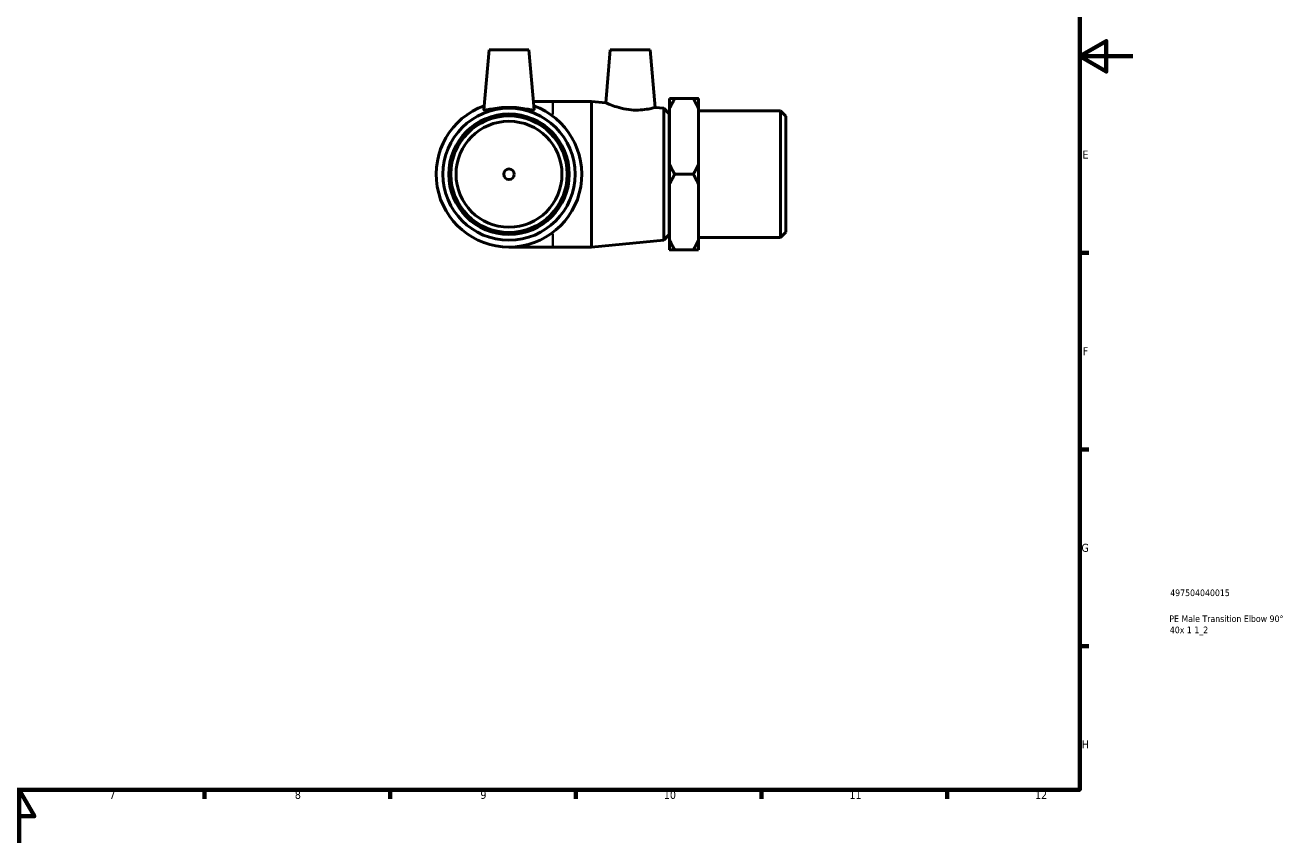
# Model space of a CAD drawing. Header units: millimetres. Extents: x -55 to 901, y -46 to 607.
# Tile 3 of 4: x 423 to 901, y 0 to 309. Entities that reach past the tile are written whole.
import ezdxf

# ---------------------------------------------------------------- set-up
doc = ezdxf.new("R2010")
doc.units = ezdxf.units.MM
for name, color, linetype, lineweight in [('Border (ANSI)', 7, 'Continuous', 70), ('Title (ISO)', 7, 'Continuous', 50), ('Visible (ANSI)', 7, 'Continuous', 50), ('Visible Narrow (ANSI)', 7, 'Continuous', 35)]:
    doc.layers.add(name, color=color, linetype=linetype, lineweight=lineweight)
doc.styles.add('Note Text (ANSI)', font='tahoma.ttf')
doc.styles.add('Note Text (ISO)', font='tahoma.ttf')

# ---------------------------------------------------------------- blocks, each defined once
blk = doc.blocks.new('Borders Default Border')
at = {"layer": 'Border (ANSI)'}
for p, q in [((821, 222.75), (824.45, 222.75)), ((821, 148.5), (824.45, 148.5)), ((821, 74.25), (824.45, 74.25)), ((490.58, 20), (490.58, 16.55)), ((560.67, 20), (560.67, 16.55)), ((630.75, 20), (630.75, 16.55)), ((700.83, 20), (700.83, 16.55)), ((770.92, 20), (770.92, 16.55))]:
    blk.add_line(p, q, dxfattribs=at)
at = {"layer": 'Border (ANSI)', "flags": 128}
for points in [[(20, 20), (20, 574), (821, 574), (821, 20), (20, 20)], [(841, 297), (821, 297), (831, 302.77), (831, 291.23), (821, 297)], [(420.5, 0), (420.5, 20), (414.73, 10), (426.27, 10), (420.5, 20)]]:
    blk.add_lwpolyline(points, dxfattribs=at)
at = {"layer": 'Border (ANSI)', "color": 230, "true_color": 0xff0080, "attachment_point": 7, "style": 'Note Text (ANSI)'}
for s, insert, char_height in [('E', (822.05, 258.35), 3.05), ('F', (822.14, 184.1), 3.05), ('G', (821.66, 109.79), 3.05), ('H', (821.81, 35.6), 3.05), ('7', (454.6, 16.55), 3.05), ('8', (524.63, 16.48), 3.05), ('9', (594.7, 16.49), 3.05), ('10', (663.96, 16.49), 3.048), ('11', (734.04, 16.55), 3.048), ('12', (804.13, 16.55), 3.048)]:
    blk.add_mtext(s, dxfattribs=dict(at, insert=insert, char_height=char_height))
blk = doc.blocks.new('Title Blocks ISO')
at = {"layer": 'Title (ISO)', "color": 232, "true_color": 0xca0064, "style": 'Note Text (ISO)'}
for tag, p in [('PART_NUMBER_001', (34.16, 73.14)), ('DESCRIPTION_001', (33.84, 63.34)), ('DESCRIPTION_002', (34.02, 59.12))]:
    blk.add_attdef(tag, p, '', height=2.5, dxfattribs=at)

msp = doc.modelspace()

# ---------------------------------------------------------------- linework, layer by layer
at = {"layer": 'Visible (ANSI)'}
for p, q in [((597.992, 299.467), (596.011, 276.818)), ((597.992, 299.467), (612.992, 299.467)), ((612.992, 299.467), (614.974, 276.818)), ((643.752, 299.467), (642.002, 279.466)), ((643.752, 299.467), (658.752, 299.467)), ((658.752, 299.467), (660.655, 277.717)), ((621.992, 279.967), (614.698, 279.967)), ((636.659, 279.967), (621.992, 279.967)), ((636.659, 279.967), (636.659, 224.967)), ((642.002, 279.466), (636.659, 279.967)), ((664.001, 277.403), (660.655, 277.717)), ((664.001, 227.53), (664.001, 277.403)), ((665.992, 275.217), (664.001, 277.403)), ((666.092, 277.158), (666.092, 281.046)), ((666.092, 256.355), (666.092, 277.158)), ((668.092, 281.046), (675.092, 281.046)), ((677.092, 281.046), (677.092, 277.158)), ((677.092, 277.158), (677.092, 256.355)), ((665.992, 275.217), (665.992, 229.717)), ((666.092, 272.467), (665.992, 272.467)), ((707.992, 276.368), (677.092, 276.368)), ((707.992, 228.565), (707.992, 276.368)), ((709.992, 274.368), (707.992, 276.368)), ((709.992, 274.368), (709.992, 230.565)), ((666.092, 248.579), (666.092, 256.355)), ((677.092, 256.355), (677.092, 248.579)), ((666.092, 227.776), (666.092, 248.579)), ((668.092, 252.467), (675.092, 252.467)), ((677.092, 248.579), (677.092, 227.776)), ((665.992, 229.717), (664.001, 227.53)), ((666.092, 232.467), (665.992, 232.467)), ((709.992, 230.565), (707.992, 228.565)), ((605.492, 224.967), (621.992, 224.967)), ((636.659, 224.967), (621.992, 224.967)), ((664.001, 227.53), (636.659, 224.967)), ((666.092, 223.888), (666.092, 227.776)), ((707.992, 228.565), (677.092, 228.565)), ((677.092, 227.776), (677.092, 223.888)), ((668.092, 223.888), (675.092, 223.888))]:
    msp.add_line(p, q, dxfattribs=at)
for radius in [24.937, 22.75, 22, 20, 2]:
    msp.add_circle((605.492, 252.467), radius, dxfattribs=at)
msp.add_arc((605.492, 252.467), 27.5, 109.87541, 70.12459, dxfattribs=at)
for points, knots in [([(614.969, 276.78), (614.93, 276.68), (614.657, 276.667), (613.647, 276.806), (612.91, 276.951), (611.24, 277.244), (610.19, 277.411), (607.899, 277.65), (606.657, 277.717), (604.328, 277.717), (603.086, 277.65), (600.794, 277.411), (599.744, 277.244), (598.075, 276.951), (597.338, 276.806), (596.327, 276.667), (596.055, 276.68), (596.011, 276.791), (596.01, 276.804), (596.011, 276.818)], [0, 0, 0, 0, 0.3466035, 0.3466035, 0.6932069, 0.6932069, 1.0426462, 1.0426462, 1.3920854, 1.3920854, 1.7415247, 1.7415247, 2.0909639, 2.0909639, 2.4375674, 2.4375674, 2.7841708, 2.7841708, 2.8236506, 2.8236506, 2.8236506, 2.8236506]), ([(660.655, 277.717), (660.655, 277.717), (660.431, 277.65), (659.521, 277.411), (658.835, 277.244), (657.25, 276.951), (656.244, 276.806), (654.018, 276.667), (652.798, 276.68), (650.407, 276.888), (649.1, 277.111), (646.715, 277.687), (645.634, 278.035), (643.949, 278.639), (643.221, 278.937), (642.247, 279.353), (642.002, 279.466), (642.002, 279.466)], [1.3920854, 1.3920854, 1.3920854, 1.3920854, 1.7415247, 1.7415247, 2.0909639, 2.0909639, 2.4375674, 2.4375674, 2.7841708, 2.7841708, 3.1578871, 3.1578871, 3.5316033, 3.5316033, 3.8964086, 3.8964086, 4.261214, 4.261214, 4.261214, 4.261214])]:
    msp.add_open_spline(points, degree=3, knots=knots, dxfattribs=at)
for points in [[(666.092, 277.158), (666.935, 279.041), (668.092, 281.046)], [(668.092, 281.046), (666.935, 281.046), (666.092, 281.046)], [(675.092, 281.046), (676.25, 279.041), (677.092, 277.158)], [(677.092, 281.046), (676.25, 281.046), (675.092, 281.046)], [(668.092, 252.467), (666.935, 254.472), (666.092, 256.355)], [(677.092, 256.355), (676.25, 254.472), (675.092, 252.467)], [(666.092, 248.579), (666.935, 250.462), (668.092, 252.467)], [(675.092, 252.467), (676.25, 250.462), (677.092, 248.579)], [(668.092, 223.888), (666.935, 225.893), (666.092, 227.776)], [(677.092, 227.776), (676.25, 225.893), (675.092, 223.888)], [(666.092, 223.888), (666.935, 223.888), (668.092, 223.888)], [(675.092, 223.888), (676.25, 223.888), (677.092, 223.888)]]:
    msp.add_rational_spline(points, [1, 1.00246961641, 1], degree=2, dxfattribs=at)
msp.add_open_spline([(614.973, 276.818), (614.975, 276.804), (614.973, 276.791), (614.969, 276.78)], degree=3, dxfattribs=at)
at = {"layer": 'Visible Narrow (ANSI)'}
for p, q in [((621.992, 279.953), (621.992, 274.986)), ((621.992, 229.947), (621.992, 224.981))]:
    msp.add_line(p, q, dxfattribs=at)

# ---------------------------------------------------------------- block references
msp.add_blockref('Borders Default Border', (0, 0))
msp.add_blockref('Title Blocks ISO', (821, 20)).add_auto_attribs({'PART_NUMBER_001': '497504040015', 'DESCRIPTION_001': 'PE Male Transition Elbow 90°', 'DESCRIPTION_002': '40x 1 1_2'})

doc.saveas('drawing.dxf')
